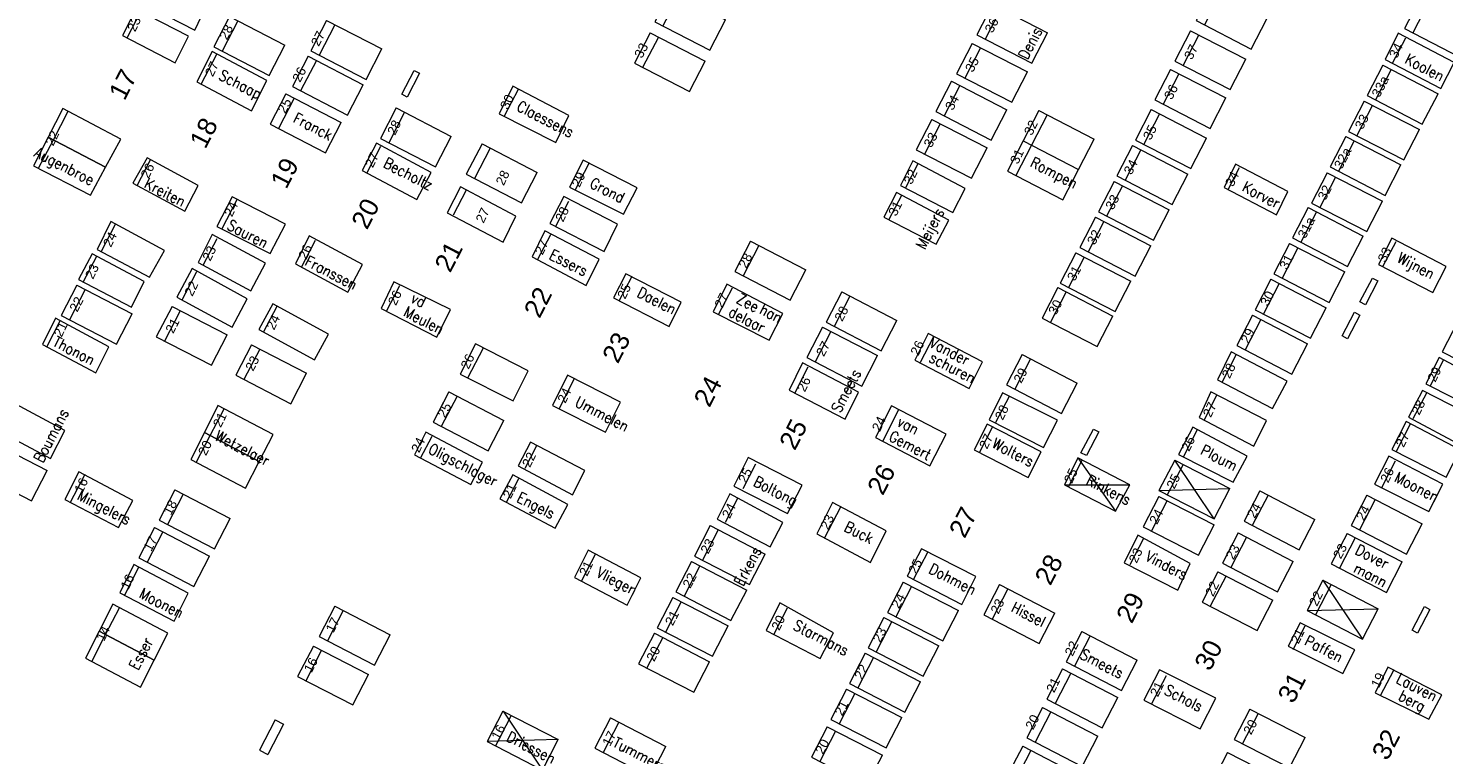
# Model space of a CAD drawing. Header units: metres. Extents: x 200982 to 204048, y 317766 to 321161.
# Tile 10 of 20: x 202278 to 202323, y 319720 to 319744. Entities that reach past the tile are written whole.
import ezdxf

# ---------------------------------------------------------------- set-up
doc = ezdxf.new("R2010")
doc.units = ezdxf.units.M
doc.header["$MEASUREMENT"] = 0
for name, color, linetype, lineweight in [('Bestaande graven', 150, 'Continuous', 13), ('Familiegraven', 140, 'Continuous', 13), ('Geruimd graf', 234, 'Continuous', 13), ('Monumenten', 204, 'Continuous', 13), ('Namen burgelijke stand', 7, 'Continuous', 13), ('Nummers burgelijke stand', 7, 'Continuous', 13), ('Uit te geven graven', 12, 'Continuous', 13), ('Verwijderde graven', 1, 'Continuous', 13)]:
    doc.layers.add(name, color=color, linetype=linetype, lineweight=lineweight)
doc.styles.add('Style-arial', font='arial.shx')
doc.styles.add('Style-simplex', font='simplex.shx')

# ---------------------------------------------------------------- blocks, each defined once
blk = doc.blocks.new('*U41')
at = {"layer": 'Bestaande graven', "linetype": 'Continuous'}
for p, q in [((-0.989, 0.569), (-1.009, -0.531)), ((1.01, 0.532), (-0.989, 0.569)), ((0.69, -0.563), (0.709, 0.537)), ((0.989, -0.568), (1.01, 0.532)), ((0.989, -0.568), (-1.009, -0.531))]:
    blk.add_line(p, q, dxfattribs=at)
blk = doc.blocks.new('*U43')
at = {"layer": 'Uit te geven graven', "linetype": 'Continuous'}
for p, q in [((-0.989, 0.569), (-1.01, -0.531)), ((1.01, 0.531), (-0.989, 0.569)), ((0.69, -0.563), (0.711, 0.537)), ((0.991, -0.569), (1.01, 0.531)), ((0.991, -0.569), (-1.01, -0.531))]:
    blk.add_line(p, q, dxfattribs=at)
blk = doc.blocks.new('*U45')
at = {"layer": 'Bestaande graven', "linetype": 'Continuous'}
for p, q in [((-0.99, 0.569), (-1.01, -0.53)), ((1.01, 0.533), (-0.99, 0.569)), ((0.688, -0.563), (0.709, 0.537)), ((0.988, -0.567), (1.01, 0.533)), ((0.988, -0.567), (-1.01, -0.53))]:
    blk.add_line(p, q, dxfattribs=at)
blk = doc.blocks.new('*U46')
at = {"layer": 'Verwijderde graven', "linetype": 'Continuous'}
for p, q in [((-0.989, 0.569), (-1.01, -0.53)), ((1.011, 0.53), (-0.989, 0.569)), ((0.691, -0.564), (0.711, 0.537)), ((0.99, -0.57), (1.011, 0.53)), ((0.99, -0.57), (-1.01, -0.53))]:
    blk.add_line(p, q, dxfattribs=at)
blk = doc.blocks.new('*U47')
at = {"layer": 'Uit te geven graven', "linetype": 'Continuous'}
for p, q in [((-0.989, 0.569), (-1.009, -0.531)), ((1.011, 0.532), (-0.989, 0.569)), ((0.692, -0.563), (0.711, 0.537)), ((0.991, -0.568), (1.011, 0.532)), ((0.991, -0.568), (-1.009, -0.531))]:
    blk.add_line(p, q, dxfattribs=at)
blk = doc.blocks.new('*U48')
at = {"layer": 'Uit te geven graven', "linetype": 'Continuous'}
for p, q in [((-0.99, 0.569), (-1.01, -0.531)), ((1.01, 0.532), (-0.99, 0.569)), ((0.689, -0.562), (0.709, 0.537)), ((0.988, -0.568), (1.01, 0.532)), ((0.988, -0.568), (-1.01, -0.531))]:
    blk.add_line(p, q, dxfattribs=at)
blk = doc.blocks.new('*U49')
at = {"layer": 'Uit te geven graven', "linetype": 'Continuous'}
for p, q in [((-0.99, 0.569), (-1.01, -0.531)), ((1.01, 0.532), (-0.99, 0.569)), ((0.689, -0.563), (0.711, 0.537)), ((0.99, -0.569), (1.01, 0.532)), ((0.99, -0.569), (-1.01, -0.531))]:
    blk.add_line(p, q, dxfattribs=at)
blk = doc.blocks.new('*U50')
at = {"layer": 'Uit te geven graven', "linetype": 'Continuous'}
for p, q in [((-0.989, 0.569), (-1.01, -0.531)), ((1.011, 0.531), (-0.989, 0.569)), ((0.689, -0.563), (0.711, 0.537)), ((0.99, -0.569), (1.011, 0.531)), ((0.99, -0.569), (-1.01, -0.531))]:
    blk.add_line(p, q, dxfattribs=at)
blk = doc.blocks.new('*U54')
at = {"layer": 'Uit te geven graven', "linetype": 'Continuous'}
for p, q in [((-0.99, 0.57), (-1.01, -0.531)), ((1.01, 0.532), (-0.99, 0.57)), ((0.689, -0.562), (0.709, 0.537)), ((0.989, -0.568), (1.01, 0.532)), ((0.989, -0.568), (-1.01, -0.531))]:
    blk.add_line(p, q, dxfattribs=at)
blk = doc.blocks.new('*U55')
at = {"layer": 'Uit te geven graven', "linetype": 'Continuous'}
for p, q in [((-0.99, 0.57), (-1.011, -0.53)), ((1.01, 0.531), (-0.99, 0.57)), ((0.689, -0.563), (0.71, 0.536)), ((0.988, -0.568), (1.01, 0.531)), ((0.988, -0.568), (-1.011, -0.53))]:
    blk.add_line(p, q, dxfattribs=at)
blk = doc.blocks.new('*U56')
at = {"layer": 'Uit te geven graven', "linetype": 'Continuous'}
for p, q in [((-0.989, 0.569), (-1.01, -0.53)), ((1.011, 0.531), (-0.989, 0.569)), ((0.691, -0.562), (0.712, 0.537)), ((0.992, -0.568), (1.011, 0.531)), ((0.992, -0.568), (-1.01, -0.53))]:
    blk.add_line(p, q, dxfattribs=at)
blk = doc.blocks.new('*U57')
at = {"layer": 'Uit te geven graven', "linetype": 'Continuous'}
for p, q in [((-0.989, 0.568), (-1.01, -0.532)), ((1.011, 0.531), (-0.989, 0.568)), ((0.69, -0.563), (0.711, 0.536)), ((0.99, -0.569), (1.011, 0.531)), ((0.99, -0.569), (-1.01, -0.532))]:
    blk.add_line(p, q, dxfattribs=at)
blk = doc.blocks.new('*U58')
at = {"layer": 'Uit te geven graven', "linetype": 'Continuous'}
for p, q in [((-0.989, 0.568), (-1.01, -0.532)), ((1.01, 0.531), (-0.989, 0.568)), ((0.689, -0.563), (0.711, 0.535)), ((0.99, -0.57), (1.01, 0.531)), ((0.99, -0.57), (-1.01, -0.532))]:
    blk.add_line(p, q, dxfattribs=at)
blk = doc.blocks.new('*U59')
at = {"layer": 'Verwijderde graven', "linetype": 'Continuous'}
for p, q in [((-0.989, 0.569), (-1.01, -0.531)), ((1.01, 0.531), (-0.989, 0.569)), ((0.689, -0.563), (0.709, 0.537)), ((0.989, -0.569), (1.01, 0.531)), ((0.989, -0.569), (-1.01, -0.531))]:
    blk.add_line(p, q, dxfattribs=at)
blk = doc.blocks.new('*U61')
at = {"layer": 'Uit te geven graven', "linetype": 'Continuous'}
for p, q in [((-0.989, 0.568), (-1.011, -0.532)), ((1.01, 0.53), (-0.989, 0.568)), ((0.689, -0.564), (0.71, 0.536)), ((0.989, -0.569), (1.01, 0.53)), ((0.989, -0.569), (-1.011, -0.532))]:
    blk.add_line(p, q, dxfattribs=at)
blk = doc.blocks.new('*U62')
at = {"layer": 'Uit te geven graven', "linetype": 'Continuous'}
for p, q in [((-0.989, 0.569), (-1.01, -0.531)), ((1.011, 0.531), (-0.989, 0.569)), ((0.69, -0.563), (0.711, 0.537)), ((0.99, -0.569), (1.011, 0.531)), ((0.99, -0.569), (-1.01, -0.531))]:
    blk.add_line(p, q, dxfattribs=at)
blk = doc.blocks.new('*U71')
at = {"layer": 'Uit te geven graven', "linetype": 'Continuous'}
for p, q in [((-0.991, 0.568), (-1.011, -0.532)), ((1.01, 0.53), (-0.991, 0.568)), ((0.689, -0.564), (0.709, 0.535)), ((0.989, -0.569), (1.01, 0.53)), ((0.989, -0.569), (-1.011, -0.532))]:
    blk.add_line(p, q, dxfattribs=at)
blk = doc.blocks.new('*U86')
at = {"layer": 'Uit te geven graven', "linetype": 'Continuous'}
for p, q in [((-0.99, 0.569), (-1.01, -0.532)), ((1.01, 0.53), (-0.99, 0.569)), ((0.69, -0.564), (0.71, 0.536)), ((0.989, -0.569), (1.01, 0.53)), ((0.989, -0.569), (-1.01, -0.532))]:
    blk.add_line(p, q, dxfattribs=at)
blk = doc.blocks.new('*U87')
at = {"layer": 'Uit te geven graven', "linetype": 'Continuous'}
for p, q in [((-0.99, 0.57), (-1.01, -0.531)), ((1.01, 0.53), (-0.99, 0.57)), ((0.688, -0.563), (0.709, 0.537)), ((0.988, -0.567), (1.01, 0.53)), ((0.988, -0.567), (-1.01, -0.531))]:
    blk.add_line(p, q, dxfattribs=at)
blk = doc.blocks.new('*U90')
at = {"layer": 'Uit te geven graven', "linetype": 'Continuous'}
for p, q in [((-0.989, 0.569), (-1.01, -0.53)), ((1.01, 0.532), (-0.989, 0.569)), ((0.69, -0.562), (0.709, 0.537)), ((0.99, -0.567), (1.01, 0.532)), ((0.99, -0.567), (-1.01, -0.53))]:
    blk.add_line(p, q, dxfattribs=at)
blk = doc.blocks.new('*U91')
at = {"layer": 'Uit te geven graven', "linetype": 'Continuous'}
for p, q in [((-0.99, 0.569), (-1.009, -0.531)), ((1.01, 0.531), (-0.99, 0.569)), ((0.69, -0.564), (0.71, 0.536)), ((0.99, -0.569), (1.01, 0.531)), ((0.99, -0.569), (-1.009, -0.531))]:
    blk.add_line(p, q, dxfattribs=at)
blk = doc.blocks.new('*U92')
at = {"layer": 'Uit te geven graven', "linetype": 'Continuous'}
for p, q in [((-0.989, 0.569), (-1.01, -0.53)), ((1.01, 0.532), (-0.989, 0.569)), ((0.689, -0.563), (0.709, 0.537)), ((0.988, -0.567), (1.01, 0.532)), ((0.988, -0.567), (-1.01, -0.53))]:
    blk.add_line(p, q, dxfattribs=at)
blk = doc.blocks.new('*U93')
at = {"layer": 'Uit te geven graven', "linetype": 'Continuous'}
for p, q in [((-0.989, 0.568), (-1.01, -0.532)), ((1.01, 0.531), (-0.989, 0.568)), ((0.691, -0.564), (0.711, 0.536)), ((0.991, -0.568), (1.01, 0.531)), ((0.991, -0.568), (-1.01, -0.532))]:
    blk.add_line(p, q, dxfattribs=at)
blk = doc.blocks.new('*U94')
at = {"layer": 'Uit te geven graven', "linetype": 'Continuous'}
for p, q in [((-0.989, 0.569), (-1.01, -0.531)), ((1.011, 0.531), (-0.989, 0.569)), ((0.689, -0.562), (0.71, 0.538)), ((0.99, -0.569), (1.011, 0.531)), ((0.99, -0.569), (-1.01, -0.531))]:
    blk.add_line(p, q, dxfattribs=at)
blk = doc.blocks.new('*U95')
at = {"layer": 'Uit te geven graven', "linetype": 'Continuous'}
for p, q in [((-0.99, 0.569), (-1.01, -0.532)), ((1.01, 0.531), (-0.99, 0.569)), ((0.689, -0.563), (0.709, 0.537)), ((0.989, -0.568), (1.01, 0.531)), ((0.989, -0.568), (-1.01, -0.532))]:
    blk.add_line(p, q, dxfattribs=at)
blk = doc.blocks.new('*U98')
at = {"layer": 'Bestaande graven', "linetype": 'Continuous'}
for p, q in [((-0.99, 0.569), (-1.01, -0.532)), ((1.01, 0.532), (-0.99, 0.569)), ((0.689, -0.562), (0.71, 0.538)), ((0.99, -0.569), (1.01, 0.532)), ((0.99, -0.569), (-1.01, -0.532))]:
    blk.add_line(p, q, dxfattribs=at)
blk = doc.blocks.new('*U101')
at = {"layer": 'Bestaande graven', "linetype": 'Continuous'}
for p, q in [((-0.988, 0.567), (-1.01, -0.533)), ((1.01, 0.531), (-0.988, 0.567)), ((0.69, -0.564), (0.71, 0.536)), ((0.99, -0.57), (1.01, 0.531)), ((0.99, -0.57), (-1.01, -0.533))]:
    blk.add_line(p, q, dxfattribs=at)
blk = doc.blocks.new('*U149')
at = {"layer": 'Uit te geven graven', "linetype": 'Continuous'}
for p, q in [((-0.99, 0.57), (-1.01, -0.531)), ((1.01, 0.532), (-0.99, 0.57)), ((0.689, -0.563), (0.71, 0.536)), ((0.989, -0.568), (1.01, 0.532)), ((0.989, -0.568), (-1.01, -0.531))]:
    blk.add_line(p, q, dxfattribs=at)
blk = doc.blocks.new('*U182')
at = {"layer": 'Uit te geven graven', "linetype": 'Continuous'}
for p, q in [((-0.99, 0.569), (-1.01, -0.531)), ((1.011, 0.531), (-0.99, 0.569)), ((0.69, -0.563), (0.711, 0.537)), ((0.99, -0.569), (1.011, 0.531)), ((0.99, -0.569), (-1.01, -0.531))]:
    blk.add_line(p, q, dxfattribs=at)
blk = doc.blocks.new('*U183')
at = {"layer": 'Verwijderde graven', "linetype": 'Continuous'}
for p, q in [((-0.99, 0.57), (-1.01, -0.531)), ((1.011, 0.53), (-0.99, 0.57)), ((0.689, -0.563), (0.71, 0.536)), ((0.989, -0.57), (1.011, 0.53)), ((0.989, -0.57), (-1.01, -0.531))]:
    blk.add_line(p, q, dxfattribs=at)
blk = doc.blocks.new('*U184')
at = {"layer": 'Uit te geven graven', "linetype": 'Continuous'}
for p, q in [((-0.99, 0.57), (-1.01, -0.531)), ((1.011, 0.531), (-0.99, 0.57)), ((0.69, -0.563), (0.71, 0.538)), ((0.99, -0.569), (1.011, 0.531)), ((0.99, -0.569), (-1.01, -0.531))]:
    blk.add_line(p, q, dxfattribs=at)
blk = doc.blocks.new('*U185')
at = {"layer": 'Uit te geven graven', "linetype": 'Continuous'}
for p, q in [((-0.989, 0.569), (-1.01, -0.53)), ((1.011, 0.531), (-0.989, 0.569)), ((0.691, -0.562), (0.712, 0.537)), ((0.991, -0.568), (1.011, 0.531)), ((0.991, -0.568), (-1.01, -0.53))]:
    blk.add_line(p, q, dxfattribs=at)
blk = doc.blocks.new('*U186')
at = {"layer": 'Uit te geven graven', "linetype": 'Continuous'}
for p, q in [((-0.99, 0.569), (-1.01, -0.531)), ((1.01, 0.53), (-0.99, 0.569)), ((0.689, -0.563), (0.709, 0.537)), ((0.989, -0.569), (1.01, 0.53)), ((0.989, -0.569), (-1.01, -0.531))]:
    blk.add_line(p, q, dxfattribs=at)
blk = doc.blocks.new('*U189')
at = {"layer": 'Uit te geven graven', "linetype": 'Continuous'}
for p, q in [((-0.99, 0.569), (-1.01, -0.53)), ((1.011, 0.532), (-0.99, 0.569)), ((0.69, -0.563), (0.711, 0.537)), ((0.99, -0.569), (1.011, 0.532)), ((0.99, -0.569), (-1.01, -0.53))]:
    blk.add_line(p, q, dxfattribs=at)
blk = doc.blocks.new('*U190')
at = {"layer": 'Verwijderde graven', "linetype": 'Continuous'}
for p, q in [((-0.989, 0.569), (-1.01, -0.53)), ((1.01, 0.532), (-0.989, 0.569)), ((0.69, -0.563), (0.71, 0.538)), ((0.99, -0.567), (1.01, 0.532)), ((0.99, -0.567), (-1.01, -0.53))]:
    blk.add_line(p, q, dxfattribs=at)
blk = doc.blocks.new('*U191')
at = {"layer": 'Familiegraven', "linetype": 'Continuous'}
for p, q in [((-0.989, 0.569), (-1.01, -0.531)), ((1.01, 0.531), (-0.989, 0.569)), ((0.689, -0.563), (0.709, 0.537)), ((0.989, -0.569), (1.01, 0.531)), ((0.989, -0.569), (-1.01, -0.531))]:
    blk.add_line(p, q, dxfattribs=at)
blk = doc.blocks.new('*U44')
at = {"layer": 'Uit te geven graven', "linetype": 'Continuous'}
for p, q in [((-0.989, 0.57), (-1.01, -0.53)), ((1.01, 0.532), (-0.989, 0.57)), ((0.689, -0.563), (0.711, 0.537)), ((0.989, -0.569), (1.01, 0.532)), ((0.989, -0.569), (-1.01, -0.53))]:
    blk.add_line(p, q, dxfattribs=at)
blk = doc.blocks.new('*U192')
at = {"layer": 'Bestaande graven', "linetype": 'Continuous'}
for p, q in [((-0.0636, 0.0948), (-0.1141, -0.0028)), ((-0.0636, 0.0948), (0.1141, 0.003)), ((-0.0369, 0.081), (-0.0875, -0.0166)), ((0.0636, -0.0947), (0.1141, 0.003)), ((-0.1141, -0.0028), (0.0636, -0.0947))]:
    blk.add_line(p, q, dxfattribs=at)

msp = doc.modelspace()

# ---------------------------------------------------------------- linework, layer by layer
at = {"layer": 'Bestaande graven', "linetype": 'Continuous'}
for p, q in [((202280.737, 319743.556), (202281.176, 319744.404)), ((202321.461, 319742.743), (202321.883, 319743.558)), ((202283.118, 319742.063), (202283.619, 319743.035)), ((202292.883, 319741.045), (202293.329, 319741.906)), ((202288.451, 319739.205), (202288.901, 319740.076)), ((202281.056, 319738.803), (202281.484, 319739.633)), ((202295.155, 319738.659), (202295.603, 319739.523)), ((202305.793, 319738.744), (202306.191, 319739.516)), ((202316.173, 319738.672), (202316.54, 319739.381)), ((202283.787, 319737.402), (202284.28, 319738.354)), ((202291.235, 319737.856), (202291.652, 319738.665)), ((202305.262, 319737.718), (202305.663, 319738.494)), ((202286.357, 319736.195), (202286.795, 319737.042)), ((202293.945, 319736.416), (202294.366, 319737.229)), ((202321.152, 319736.193), (202321.572, 319737.005)), ((202279.324, 319735.694), (202279.755, 319736.528)), ((202282.509, 319735.121), (202282.983, 319736.04)), ((202296.574, 319735.097), (202296.973, 319735.868)), ((202301.835, 319734.681), (202300.036, 319735.627)), ((202289.085, 319734.763), (202289.509, 319735.583)), ((202299.769, 319734.65), (202300.213, 319735.507)), ((202285.137, 319734.102), (202285.561, 319734.921)), ((202278.149, 319733.615), (202278.582, 319734.451)), ((202301.403, 319733.828), (202301.835, 319734.681)), ((202323.563, 319734.432), (202323.058, 319733.454)), ((202291.702, 319732.609), (202292.203, 319733.577)), ((202323.058, 319733.454), (202324.834, 319732.536)), ((202302.22, 319732.123), (202302.656, 319732.967)), ((202294.635, 319731.619), (202295.136, 319732.587)), ((202308.697, 319731.187), (202309.13, 319732.024)), ((202315.395, 319731.256), (202315.807, 319732.052)), ((202322.128, 319731.3), (202322.56, 319732.134)), ((202305.051, 319730.577), (202305.576, 319731.59)), ((202321.587, 319730.253), (202322.041, 319731.13)), ((202290.182, 319730.032), (202290.547, 319730.738)), ((202308.165, 319730.207), (202308.589, 319731.027)), ((202314.73, 319730.07), (202315.184, 319730.948)), ((202293.546, 319729.711), (202293.922, 319730.44)), ((202300.556, 319729.053), (202300.967, 319729.848)), ((202311.027, 319729.106), (202311.473, 319729.967)), ((202278.915, 319728.606), (202279.384, 319729.516)), ((202292.943, 319728.61), (202293.339, 319729.378)), ((202317.186, 319728.974), (202316.68, 319727.997)), ((202317.453, 319728.837), (202316.947, 319727.86)), ((202317.186, 319728.974), (202318.963, 319728.057)), ((202303.182, 319727.456), (202303.7, 319728.457)), ((202316.68, 319727.997), (202318.458, 319727.079)), ((202318.458, 319727.079), (202318.963, 319728.057)), ((202299.494, 319727.855), (202298.99, 319726.877)), ((202299.76, 319727.717), (202299.256, 319726.74)), ((202299.494, 319727.855), (202301.271, 319726.936)), ((202313.013, 319726.603), (202313.452, 319727.449)), ((202316.49, 319727.623), (202315.985, 319726.646)), ((202316.756, 319727.485), (202316.251, 319726.508)), ((202316.49, 319727.623), (202318.266, 319726.704)), ((202295.357, 319726.072), (202295.816, 319726.96)), ((202306.057, 319726.141), (202306.504, 319727.006)), ((202280.647, 319725.608), (202281.116, 319726.518)), ((202298.99, 319726.877), (202300.766, 319725.959)), ((202300.766, 319725.959), (202301.271, 319726.936)), ((202315.985, 319726.646), (202317.761, 319725.727)), ((202317.761, 319725.727), (202318.266, 319726.704)), ((202315.834, 319726.373), (202315.328, 319725.395)), ((202316.101, 319726.235), (202315.595, 319725.258)), ((202315.834, 319726.373), (202317.61, 319725.455)), ((202301.544, 319724.354), (202301.988, 319725.214)), ((202315.328, 319725.395), (202317.105, 319724.477)), ((202317.105, 319724.477), (202317.61, 319725.455)), ((202318.257, 319723.868), (202318.648, 319724.625)), ((202313.717, 319722.131), (202314.182, 319723.032)), ((202321.075, 319722.384), (202321.499, 319723.202)), ((202316.867, 319721.951), (202316.362, 319720.974)), ((202316.867, 319721.951), (202318.643, 319721.032)), ((202317.134, 319721.812), (202316.629, 319720.837)), ((202318.139, 319720.056), (202318.643, 319721.032)), ((202316.362, 319720.974), (202318.139, 319720.056)), ((202316.15, 319720.555), (202315.645, 319719.577)), ((202316.15, 319720.555), (202317.928, 319719.637))]:
    msp.add_line(p, q, dxfattribs=at)
at = {"layer": 'Bestaande graven', "linetype": 'Continuous', "flags": 128}
for points in [[(202281.151, 319744.711), (202282.909, 319743.802), (202283.33, 319744.689), (202281.576, 319745.574)], [(202280.588, 319743.633), (202282.285, 319742.756), (202282.708, 319743.612), (202281.015, 319744.486)], [(202321.226, 319742.858), (202323.015, 319741.927), (202323.447, 319742.764), (202321.638, 319743.706)], [(202282.976, 319742.138), (202284.741, 319741.208), (202285.229, 319742.189), (202283.467, 319743.116)], [(202292.706, 319741.113), (202294.529, 319740.186), (202294.951, 319741.063), (202293.145, 319742.001)], [(202288.298, 319739.286), (202290.056, 319738.358), (202290.517, 319739.228), (202288.757, 319740.169)], [(202280.922, 319738.875), (202282.59, 319737.975), (202283.022, 319738.804), (202281.378, 319739.692)], [(202294.974, 319738.749), (202296.709, 319737.882), (202297.146, 319738.733), (202295.416, 319739.618)], [(202305.62, 319738.806), (202307.305, 319737.94), (202307.706, 319738.711), (202306.026, 319739.603)], [(202316.04, 319738.743), (202317.725, 319737.859), (202318.089, 319738.608), (202316.403, 319739.489)], [(202283.624, 319737.485), (202285.34, 319736.611), (202285.836, 319737.557), (202284.116, 319738.438)], [(202291.033, 319737.923), (202292.835, 319736.986), (202293.248, 319737.816), (202291.465, 319738.765)], [(202305.092, 319737.784), (202306.777, 319736.919), (202307.178, 319737.688), (202305.498, 319738.583)], [(202286.15, 319736.28), (202287.841, 319735.376), (202288.313, 319736.265), (202286.596, 319737.184)], [(202293.766, 319736.507), (202295.513, 319735.587), (202295.927, 319736.429), (202294.183, 319737.342)], [(202321.009, 319736.267), (202322.754, 319735.36), (202323.182, 319736.197), (202321.435, 319737.105)], [(202279.168, 319735.775), (202280.872, 319734.886), (202281.279, 319735.711), (202279.605, 319736.608)], [(202282.339, 319735.213), (202284.114, 319734.248), (202284.594, 319735.159), (202282.83, 319736.128)], [(202288.911, 319734.845), (202290.702, 319733.925), (202291.142, 319734.818), (202289.319, 319735.709)], [(202296.39, 319735.193), (202298.177, 319734.261), (202298.571, 319735.051), (202296.789, 319735.963)], [(202299.593, 319734.739), (202301.403, 319733.828), (202301.835, 319734.681), (202300.04, 319735.625)], [(202284.969, 319734.169), (202286.762, 319733.196), (202287.212, 319734.024), (202285.421, 319734.997)], [(202278.013, 319733.687), (202279.73, 319732.775), (202280.15, 319733.608), (202278.429, 319734.533)], [(202291.454, 319732.736), (202293.164, 319731.87), (202293.647, 319732.839), (202291.942, 319733.713)], [(202302.043, 319732.214), (202303.848, 319731.282), (202304.275, 319732.148), (202302.473, 319733.094)], [(202294.425, 319731.726), (202296.135, 319730.86), (202296.618, 319731.829), (202294.913, 319732.703)], [(202308.48, 319731.266), (202310.227, 319730.373), (202310.673, 319731.249), (202308.909, 319732.136)], [(202315.242, 319731.335), (202316.991, 319730.415), (202317.401, 319731.245), (202315.611, 319732.164)], [(202321.977, 319731.344), (202323.702, 319730.427), (202324.157, 319731.316), (202322.421, 319732.21)], [(202304.82, 319730.697), (202306.567, 319729.785), (202307.096, 319730.8), (202305.337, 319731.714)], [(202307.999, 319730.292), (202309.733, 319729.405), (202310.153, 319730.229), (202308.409, 319731.123)], [(202321.442, 319730.302), (202323.183, 319729.418), (202323.633, 319730.296), (202321.904, 319731.203)], [(202289.981, 319730.136), (202291.802, 319729.182), (202292.17, 319729.9), (202290.352, 319730.863)], [(202314.572, 319730.15), (202316.332, 319729.258), (202316.779, 319730.092), (202315.036, 319731.021)], [(202293.322, 319729.782), (202295.071, 319728.843), (202295.465, 319729.626), (202293.72, 319730.545)], [(202300.259, 319729.13), (202301.99, 319728.247), (202302.459, 319729.157), (202300.72, 319730.049)], [(202310.898, 319729.165), (202312.547, 319728.317), (202313.003, 319729.167), (202311.335, 319730.039)], [(202278.732, 319728.702), (202280.457, 319727.791), (202280.923, 319728.666), (202279.185, 319729.591)], [(202292.731, 319728.722), (202294.508, 319727.777), (202294.918, 319728.533), (202293.148, 319729.491)], [(202302.927, 319727.591), (202304.655, 319726.665), (202305.161, 319727.689), (202303.432, 319728.598)], [(202312.818, 319726.661), (202314.545, 319725.775), (202314.945, 319726.632), (202313.268, 319727.55)], [(202295.135, 319726.19), (202296.827, 319725.299), (202297.272, 319726.175), (202295.574, 319727.062)], [(202305.843, 319726.227), (202307.602, 319725.317), (202308.045, 319726.217), (202306.3, 319727.11)], [(202280.496, 319725.69), (202282.248, 319724.781), (202282.7, 319725.682), (202280.946, 319726.605)], [(202301.299, 319724.48), (202303.043, 319723.578), (202303.467, 319724.405), (202301.745, 319725.369)], [(202318.102, 319723.976), (202319.859, 319723.091), (202320.25, 319723.857), (202318.488, 319724.726)], [(202313.46, 319722.24), (202315.272, 319721.312), (202315.769, 319722.305), (202313.96, 319723.209)], [(202320.899, 319722.475), (202322.627, 319721.623), (202323.044, 319722.404), (202321.314, 319723.297)]]:
    msp.add_lwpolyline(points, close=True, dxfattribs=at)
at = {"layer": 'Familiegraven', "linetype": 'Continuous'}
for p, q in [((202280.044, 319724.347), (202280.492, 319725.213)), ((202279.596, 319723.481), (202280.044, 319724.347))]:
    msp.add_line(p, q, dxfattribs=at)
at = {"layer": 'Familiegraven', "linetype": 'Continuous', "flags": 128}
for points in [[(202279.834, 319724.457), (202281.608, 319723.528), (202282.05, 319724.396), (202280.273, 319725.328)], [(202279.395, 319723.586), (202281.166, 319722.66), (202281.608, 319723.528), (202279.834, 319724.457)]]:
    msp.add_lwpolyline(points, close=True, dxfattribs=at)
at = {"layer": 'Geruimd graf'}
for p, q in [((202311.335, 319730.039), (202312.547, 319728.317)), ((202315.721, 319728.07), (202314.45, 319729.964)), ((202310.898, 319729.165), (202313.003, 319729.167)), ((202313.944, 319728.987), (202316.225, 319729.047)), ((202319.217, 319726.099), (202320.488, 319724.204)), ((202318.712, 319725.122), (202320.993, 319725.182)), ((202292.832, 319721.884), (202294.104, 319719.988)), ((202294.609, 319720.966), (202292.327, 319720.906))]:
    msp.add_line(p, q, dxfattribs=at)
at = {"layer": 'Monumenten', "linetype": 'Continuous', "lineweight": 0}
for p, q in [((202285.501, 319721.605), (202284.996, 319720.627)), ((202285.501, 319721.605), (202285.767, 319721.468)), ((202285.767, 319721.468), (202285.263, 319720.489)), ((202284.996, 319720.627), (202285.263, 319720.489))]:
    msp.add_line(p, q, dxfattribs=at)
at = {"layer": 'Monumenten', "linetype": 'Continuous', "lineweight": 0, "flags": 128}
for points in [[(202290.144, 319742.417), (202289.749, 319741.651), (202289.571, 319741.742), (202289.972, 319742.507)], [(202320.985, 319735.733), (202320.588, 319734.967), (202320.412, 319735.059), (202320.812, 319735.824)], [(202320.408, 319734.635), (202320.012, 319733.869), (202319.835, 319733.962), (202320.237, 319734.725)], [(202312.006, 319730.875), (202311.61, 319730.11), (202311.433, 319730.2), (202311.835, 319730.965)], [(202322.664, 319725.161), (202322.268, 319724.395), (202322.09, 319724.486), (202322.492, 319725.251)]]:
    msp.add_lwpolyline(points, close=True, dxfattribs=at)
at = {"layer": 'Uit te geven graven', "linetype": 'Continuous'}
for p, q in [((202321.147, 319742.68), (202320.641, 319741.703)), ((202321.413, 319742.542), (202320.907, 319741.565)), ((202321.147, 319742.68), (202322.924, 319741.761)), ((202320.55, 319741.525), (202320.045, 319740.548)), ((202320.55, 319741.525), (202322.326, 319740.607)), ((202320.641, 319741.703), (202322.418, 319740.784)), ((202322.418, 319740.784), (202322.924, 319741.761)), ((202320.816, 319741.388), (202320.311, 319740.41)), ((202320.045, 319740.548), (202321.822, 319739.629)), ((202321.822, 319739.629), (202322.326, 319740.607)), ((202319.355, 319739.215), (202318.85, 319738.238)), ((202319.622, 319739.078), (202319.118, 319738.1)), ((202319.355, 319739.215), (202321.132, 319738.297)), ((202318.742, 319738.094), (202318.237, 319737.117)), ((202319.009, 319737.957), (202318.504, 319736.98)), ((202318.742, 319738.094), (202320.519, 319737.176)), ((202318.85, 319738.238), (202320.628, 319737.32)), ((202320.628, 319737.32), (202321.132, 319738.297)), ((202318.237, 319737.117), (202320.013, 319736.199)), ((202320.013, 319736.199), (202320.519, 319737.176)), ((202318.145, 319736.939), (202317.64, 319735.963)), ((202318.412, 319736.802), (202317.907, 319735.825)), ((202318.145, 319736.939), (202319.922, 319736.021)), ((202317.548, 319735.785), (202317.043, 319734.807)), ((202317.814, 319735.647), (202317.309, 319734.669)), ((202317.548, 319735.785), (202319.325, 319734.866)), ((202317.64, 319735.963), (202319.417, 319735.044)), ((202319.417, 319735.044), (202319.922, 319736.021)), ((202317.043, 319734.807), (202318.82, 319733.889)), ((202318.82, 319733.889), (202319.325, 319734.866)), ((202316.951, 319734.63), (202316.446, 319733.652)), ((202317.217, 319734.492), (202316.712, 319733.515)), ((202316.951, 319734.63), (202318.728, 319733.711)), ((202315.974, 319732.475), (202316.431, 319733.357)), ((202316.446, 319733.652), (202318.223, 319732.734)), ((202318.223, 319732.734), (202318.728, 319733.711)), ((202298.898, 319726.7), (202298.393, 319725.723)), ((202299.165, 319726.562), (202298.659, 319725.584)), ((202298.898, 319726.7), (202300.674, 319725.782)), ((202298.393, 319725.723), (202300.169, 319724.804)), ((202300.169, 319724.804), (202300.674, 319725.782)), ((202298.3, 319725.546), (202297.795, 319724.568)), ((202298.567, 319725.407), (202298.062, 319724.431)), ((202298.3, 319725.546), (202300.076, 319724.626)), ((202305.085, 319724.903), (202304.58, 319723.926)), ((202305.35, 319724.765), (202304.846, 319723.788)), ((202305.085, 319724.903), (202306.861, 319723.984)), ((202297.704, 319724.389), (202297.198, 319723.412)), ((202297.971, 319724.252), (202297.465, 319723.275)), ((202297.704, 319724.389), (202299.48, 319723.472)), ((202297.795, 319724.568), (202299.572, 319723.65)), ((202299.572, 319723.65), (202300.076, 319724.626)), ((202304.58, 319723.926), (202306.356, 319723.007)), ((202306.356, 319723.007), (202306.861, 319723.984)), ((202297.198, 319723.412), (202298.975, 319722.495)), ((202298.975, 319722.495), (202299.48, 319723.472)), ((202304.488, 319723.748), (202303.982, 319722.771)), ((202304.754, 319723.61), (202304.249, 319722.634)), ((202304.488, 319723.748), (202306.265, 319722.829)), ((202303.89, 319722.593), (202303.385, 319721.616)), ((202304.157, 319722.456), (202303.652, 319721.478)), ((202303.89, 319722.593), (202305.668, 319721.675)), ((202303.982, 319722.771), (202305.76, 319721.854)), ((202305.76, 319721.854), (202306.265, 319722.829)), ((202303.385, 319721.616), (202305.162, 319720.698)), ((202305.162, 319720.698), (202305.668, 319721.675))]:
    msp.add_line(p, q, dxfattribs=at)
at = {"layer": 'Uit te geven graven', "linetype": 'Continuous', "flags": 128}
msp.add_lwpolyline([(202315.832, 319732.55), (202317.599, 319731.623), (202318.073, 319732.511), (202316.266, 319733.456)], close=True, dxfattribs=at)
at = {"layer": 'Verwijderde graven', "linetype": 'Continuous'}
for p, q in [((202278.361, 319740.275), (202278.835, 319741.193)), ((202277.886, 319739.358), (202278.361, 319740.275)), ((202294.527, 319737.491), (202294.947, 319738.304)), ((202279.904, 319736.671), (202280.366, 319737.563)), ((202283.196, 319736.257), (202283.634, 319737.104)), ((202306.265, 319733.119), (202306.694, 319733.948)), ((202322.67, 319732.347), (202323.101, 319733.181)), ((202283.406, 319730.754), (202283.853, 319731.616)), ((202282.96, 319729.891), (202283.406, 319730.754)), ((202321.106, 319729.065), (202321.56, 319729.943)), ((202299.993, 319727.965), (202300.404, 319728.758))]:
    msp.add_line(p, q, dxfattribs=at)
at = {"layer": 'Verwijderde graven', "linetype": 'Continuous', "flags": 128}
for points in [[(202278.195, 319740.362), (202280.043, 319739.396), (202280.532, 319740.302), (202278.667, 319741.281)], [(202277.722, 319739.443), (202279.555, 319738.49), (202280.043, 319739.396), (202278.195, 319740.362)], [(202294.344, 319737.584), (202296.084, 319736.683), (202296.515, 319737.558), (202294.785, 319738.452)], [(202279.77, 319736.743), (202281.459, 319735.852), (202281.941, 319736.718), (202280.215, 319737.645)], [(202283.026, 319736.322), (202284.717, 319735.418), (202285.189, 319736.307), (202283.472, 319737.226)], [(202306.083, 319733.186), (202307.833, 319732.266), (202308.266, 319733.127), (202306.516, 319734.041)], [(202322.53, 319732.422), (202324.27, 319731.536), (202324.686, 319732.344), (202322.966, 319733.271)], [(202276.513, 319730.951), (202278.269, 319730.018), (202278.725, 319730.915), (202276.994, 319731.855)], [(202283.222, 319730.851), (202284.989, 319729.923), (202285.435, 319730.786), (202283.658, 319731.719)], [(202282.785, 319729.983), (202284.542, 319729.061), (202284.989, 319729.923), (202283.222, 319730.851)], [(202320.882, 319729.194), (202322.623, 319728.31), (202323.074, 319729.188), (202321.344, 319730.095)], [(202299.725, 319728.063), (202301.435, 319727.171), (202301.84, 319727.957), (202300.133, 319728.876)]]:
    msp.add_lwpolyline(points, close=True, dxfattribs=at)

# ---------------------------------------------------------------- block references
at = {"layer": 'Bestaande graven', "linetype": 'Continuous', "xscale": 1.000011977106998, "yscale": 1.000011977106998, "zscale": 1.000011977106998, "rotation": 153.7415956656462}
for name, p in [('*U45', (202315.085, 319729.018)), ('*U45', (202314.577, 319727.851)), ('*U41', (202321.269, 319727.889)), ('*U41', (202320.631, 319726.656)), ('*U41', (202319.853, 319725.152)), ('*U98', (202293.468, 319720.936)), ('*U98', (202296.931, 319720.719)), ('*U101', (202303.899, 319720.432))]:
    msp.add_blockref(name, p, dxfattribs=at)
at = {"layer": 'Bestaande graven', "linetype": 'Continuous', "xscale": 10, "yscale": 10, "zscale": 10}
for p in [(202306.346, 319725.091), (202309.451, 319725.011), (202312.101, 319723.498), (202311.479, 319722.295), (202310.836, 319721.052), (202310.193, 319719.809)]:
    msp.add_blockref('*U192', p, dxfattribs=at)
at = {"layer": 'Familiegraven', "linetype": 'Continuous', "xscale": 1.000011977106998, "yscale": 1.000011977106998, "zscale": 1.000011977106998, "rotation": 153.7415956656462}
for p in [(202310.717, 319740.268), (202310.211, 319739.291)]:
    msp.add_blockref('*U191', p, dxfattribs=at)
at = {"layer": 'Uit te geven graven', "linetype": 'Continuous', "xscale": 1.000011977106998, "yscale": 1.000011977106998, "zscale": 1.000011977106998, "rotation": 153.7415956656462}
for name, p in [('*U62', (202298.856, 319744.107)), ('*U149', (202316.279, 319744.142)), ('*U43', (202322.99, 319743.889)), ('*U71', (202284.668, 319743.297)), ('*U186', (202287.789, 319743.171)), ('*U61', (202298.2, 319742.773)), ('*U58', (202308.569, 319742.43)), ('*U50', (202315.598, 319742.841)), ('*U185', (202287.196, 319742.021)), ('*U49', (202314.952, 319741.593)), ('*U57', (202307.907, 319741.214)), ('*U184', (202290.028, 319740.352)), ('*U49', (202314.328, 319740.3)), ('*U56', (202307.272, 319739.984)), ('*U44', (202320.592, 319739.437)), ('*U49', (202313.73, 319739.146)), ('*U49', (202313.133, 319737.99)), ('*U49', (202312.536, 319736.835)), ('*U182', (202301.434, 319736.066)), ('*U47', (202311.903, 319735.692)), ('*U86', (202279.752, 319734.646)), ('*U55', (202304.368, 319734.436)), ('*U48', (202311.321, 319734.57)), ('*U189', (202282.816, 319733.965)), ('*U54', (202303.747, 319733.3)), ('*U93', (202285.371, 319732.729)), ('*U94', (202291.722, 319731.214)), ('*U87', (202277.02, 319729.603)), ('*U91', (202282.908, 319728.057)), ('*U92', (202282.251, 319726.849)), ('*U90', (202288.061, 319724.314)), ('*U95', (202287.364, 319723.032))]:
    msp.add_blockref(name, p, dxfattribs=at)
at = {"layer": 'Verwijderde graven', "linetype": 'Continuous', "xscale": 1.000011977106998, "yscale": 1.000011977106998, "zscale": 1.000011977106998, "rotation": 153.7415956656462}
for name, p in [('*U59', (202309.219, 319743.688)), ('*U190', (202286.482, 319740.808)), ('*U183', (202292.791, 319739.196)), ('*U46', (202310.175, 319732.416))]:
    msp.add_blockref(name, p, dxfattribs=at)

# ---------------------------------------------------------------- texts
at = {"layer": 'Namen burgelijke stand', "linetype": 'Continuous', "lineweight": 0, "style": 'Style-simplex', "width": 0.857148}
for s, rotation, p in [('Denis', 62.6642, (202309.706, 319742.832)), ('Koolen', 332.6642, (202321.817, 319742.756)), ('Schaap', 332.6642, (202283.649, 319742.238)), ('Claessens', 332.6642, (202293.236, 319741.243)), ('Franck', 332.6642, (202286.04, 319740.86)), ('Augenbroe', 332.6642, (202277.713, 319739.751)), ('Becholtz', 332.6642, (202288.947, 319739.415)), ('Rompen', 332.6642, (202309.765, 319739.434)), ('Kreiten', 332.6642, (202281.252, 319738.75)), ('Grond', 332.6642, (202295.59, 319738.765)), ('Korver', 332.6642, (202316.582, 319738.642)), ('Meijers', 62.6642, (202306.405, 319736.723)), ('Sauren', 332.6642, (202283.919, 319737.411)), ('Franssen', 332.6642, (202286.421, 319736.255)), ('Essers', 332.6642, (202294.287, 319736.462)), ('Wijnen', 332.6642, (202321.577, 319736.356)), ('vd', 332.6642, (202289.832, 319735.068)), ('Daelen', 332.6642, (202297.115, 319735.246)), ('Zee', 332.6642, (202300.317, 319735.042)), ('Meulen', 332.6642, (202289.599, 319734.619)), ('delaar', 332.6642, (202300.051, 319734.62)), ('han', 332.6642, (202301.049, 319734.698)), ('Thonon', 332.6642, (202278.31, 319733.66)), ('Vander', 332.6642, (202306.519, 319733.629)), ('schuren', 332.6642, (202306.514, 319733.149)), ('Smeets', 62.6642, (202303.684, 319731.459)), ('Ummelen', 332.6642, (202295.112, 319731.722)), ('Boumans', 62.6642, (202278.016, 319729.852)), ('van', 332.6642, (202305.48, 319731.087)), ('Wetzelaer', 332.6642, (202283.526, 319730.631)), ('Gemert', 332.6642, (202305.215, 319730.615)), ('Wolters', 332.6642, (202308.535, 319730.386)), ('Oligschlager', 332.6642, (202290.391, 319730.211)), ('Ploum', 332.6642, (202315.249, 319730.17)), ('Boltong', 332.6642, (202300.856, 319729.158)), ('Rinkens', 332.6642, (202311.563, 319729.199)), ('Moonen', 332.6642, (202321.483, 319729.294)), ('Mingelers', 332.6642, (202279.094, 319728.714)), ('Engels', 332.6642, (202293.242, 319728.644)), ('Buck', 332.6642, (202303.781, 319727.704)), ('Erkens', 62.6642, (202300.554, 319725.878)), ('Vinders', 332.6642, (202313.468, 319726.749)), ('Dover', 332.6642, (202320.226, 319726.961)), ('Vliegen', 332.6642, (202295.8, 319726.23)), ('Dohmen', 332.6642, (202306.502, 319726.346)), ('mann', 332.6642, (202320.172, 319726.37)), ('Moonen', 332.6642, (202281.085, 319725.558)), ('Hissel', 332.6642, (202309.147, 319725.109)), ('Starmans', 332.6642, (202302.14, 319724.53)), ('Paffen', 332.6642, (202318.591, 319724.031)), ('Esser', 62.6642, (202281.083, 319723.176)), ('Smeets', 332.6642, (202311.373, 319723.595)), ('Lauven', 332.6642, (202321.545, 319722.82)), ('Schols', 332.6642, (202314.081, 319722.445)), ('berg', 332.6642, (202321.614, 319722.257)), ('Driessen', 332.6642, (202292.907, 319720.944)), ('Tummers', 332.6642, (202296.33, 319720.757))]:
    msp.add_text(s, height=0.35, rotation=rotation, dxfattribs=at).set_placement(p)
at = {"layer": 'Nummers burgelijke stand', "linetype": 'Continuous', "lineweight": 0, "style": 'Style-arial'}
for s, rotation, p in [('23', 64.1061, (202280.991, 319743.73)), ('28', 62.4988, (202283.946, 319743.47)), ('36', 62.3426, (202308.583, 319743.69)), ('27', 62.4988, (202286.9, 319743.26)), ('33', 62.4988, (202297.304, 319742.877)), ('37', 62.3426, (202314.999, 319742.829)), ('34', 64.1061, (202321.602, 319742.874)), ('35', 62.3426, (202307.952, 319742.426)), ('27', 64.1061, (202283.493, 319742.284)), ('26', 62.4988, (202286.3, 319742.104)), ('36', 62.3426, (202314.354, 319741.542)), ('33a', 62.3426, (202321.034, 319741.615)), ('25', 62.4988, (202285.824, 319741.101)), ('30', 64.1061, (202292.992, 319741.225)), ('34', 62.3426, (202307.309, 319741.2)), ('33', 62.3426, (202320.495, 319740.585)), ('28', 64.1061, (202289.359, 319740.399)), ('32', 64.1061, (202309.853, 319740.393)), ('35', 62.3426, (202313.674, 319740.241)), ('22', 64.1061, (202278.357, 319740.057)), ('33', 62.3426, (202306.617, 319739.998)), ('27', 64.1061, (202288.643, 319739.354)), ('31', 64.1061, (202309.404, 319739.469)), ('32a', 62.3426, (202319.825, 319739.309)), ('26', 64.1061, (202281.425, 319739.007)), ('28', 64.1061, (202292.853, 319738.78)), ('32', 64.1061, (202305.981, 319738.813)), ('34', 62.3426, (202313.057, 319739.126)), ('29', 64.1061, (202295.293, 319738.725)), ('34', 64.1061, (202316.328, 319738.741)), ('32', 62.3426, (202319.299, 319738.303)), ('33', 62.3426, (202312.466, 319737.997)), ('24', 64.1061, (202284.11, 319737.774)), ('27', 64.1061, (202292.206, 319737.573)), ('28', 64.1061, (202294.766, 319737.608)), ('31', 64.1061, (202305.486, 319737.794)), ('31a', 62.3426, (202318.655, 319737.076)), ('24', 64.1061, (202280.215, 319736.795)), ('27', 64.1061, (202294.104, 319736.545)), ('32', 62.3426, (202311.875, 319736.868)), ('23', 64.1061, (202283.412, 319736.347)), ('26', 64.1061, (202286.5, 319736.397)), ('28', 64.1061, (202300.665, 319736.114)), ('31', 62.3426, (202318.067, 319736.072)), ('33', 64.1061, (202321.236, 319736.305)), ('23', 64.1061, (202279.637, 319735.767)), ('31', 62.3426, (202311.233, 319735.704)), ('22', 64.1061, (202282.834, 319735.212)), ('25', 64.1061, (202296.762, 319735.127)), ('22', 62.4988, (202279.128, 319734.709)), ('26', 64.1061, (202289.384, 319734.919)), ('27', 64.1061, (202299.892, 319734.829)), ('30', 62.3426, (202317.45, 319734.894)), ('28', 62.3426, (202303.748, 319734.404)), ('30', 62.3426, (202310.629, 319734.613)), ('21', 64.1061, (202278.626, 319733.904)), ('21', 62.4988, (202282.218, 319734.02)), ('24', 64.1061, (202285.465, 319734.131)), ('27', 62.3426, (202303.157, 319733.275)), ('26', 64.1061, (202306.197, 319733.302)), ('29', 62.3426, (202316.82, 319733.692)), ('26', 64.1061, (202291.724, 319732.87)), ('23', 62.4988, (202284.788, 319732.804)), ('29', 62.3426, (202309.51, 319732.417)), ('28', 64.1061, (202316.219, 319732.57)), ('29', 64.1061, (202322.838, 319732.453)), ('26', 64.1061, (202302.548, 319732.135)), ('24', 64.1061, (202294.838, 319731.773)), ('25', 62.4988, (202290.971, 319731.299)), ('28', 64.1061, (202308.915, 319731.227)), ('27', 64.1061, (202315.609, 319731.316)), ('28', 64.1061, (202322.322, 319731.391)), ('21', 64.1061, (202283.749, 319730.991)), ('24', 64.1061, (202304.958, 319730.858)), ('24', 64.1061, (202290.131, 319730.18)), ('27', 64.1061, (202308.41, 319730.297)), ('26', 64.1061, (202314.914, 319730.22)), ('27', 64.1061, (202321.817, 319730.352)), ('20', 64.1061, (202283.274, 319730.085)), ('22', 64.1061, (202293.701, 319729.706)), ('25', 64.1061, (202300.656, 319729.197)), ('25', 64.1061, (202311.137, 319729.185)), ('26', 64.1061, (202321.32, 319729.212)), ('16', 64.1061, (202279.29, 319728.879)), ('25', 64.1061, (202314.438, 319729.01)), ('21', 64.1061, (202293.078, 319728.699)), ('18', 62.4988, (202282.143, 319728.166)), ('24', 64.1061, (202300.132, 319728.062)), ('24', 62.3426, (202313.88, 319727.872)), ('24', 62.3426, (202317.026, 319728.068)), ('24', 62.3426, (202320.536, 319727.99)), ('23', 64.1061, (202303.298, 319727.701)), ('17', 62.4988, (202281.509, 319727.001)), ('23', 62.4988, (202299.436, 319726.921)), ('23', 64.1061, (202313.225, 319726.624)), ('23', 62.3426, (202316.339, 319726.738)), ('23', 62.3426, (202319.796, 319726.761)), ('21', 64.1061, (202295.537, 319726.205)), ('25', 64.1061, (202306.134, 319726.271)), ('16', 64.1061, (202280.777, 319725.774)), ('22', 62.4988, (202298.861, 319725.815)), ('22', 64.1061, (202315.687, 319725.55)), ('24', 62.4988, (202305.575, 319725.161)), ('22', 64.1061, (202319.029, 319725.236)), ('23', 64.1061, (202308.776, 319724.988)), ('17', 62.4988, (202287.373, 319724.385)), ('21', 62.4988, (202298.295, 319724.611)), ('20', 64.1061, (202301.724, 319724.457)), ('14', 64.1061, (202279.991, 319724.111)), ('23', 62.4988, (202304.975, 319724.069)), ('21', 64.1061, (202318.435, 319724.027)), ('20', 62.4988, (202297.695, 319723.455)), ('22', 64.1061, (202311.164, 319723.629)), ('16', 62.4988, (202286.671, 319723.096)), ('22', 62.4988, (202304.386, 319722.876)), ('21', 64.1061, (202310.568, 319722.453)), ('19', 64.1061, (202321.022, 319722.608)), ('21', 64.1061, (202313.909, 319722.323)), ('21', 62.4988, (202303.748, 319721.71)), ('20', 62.4988, (202309.891, 319721.258)), ('20', 62.4988, (202316.907, 319721.099)), ('16', 62.4988, (202292.706, 319720.933)), ('17', 62.4988, (202296.275, 319720.728)), ('20', 62.4988, (202303.132, 319720.469))]:
    msp.add_text(s, height=0.3, rotation=rotation, dxfattribs=at).set_placement(p)
at = {"layer": 'Nummers burgelijke stand', "linetype": 'Continuous', "lineweight": 13, "style": 'Style-arial'}
for s, p in [('17', (202280.649, 319741.508)), ('18', (202283.251, 319739.951)), ('19', (202285.856, 319738.658)), ('20', (202288.455, 319737.351)), ('21', (202291.132, 319735.969)), ('22', (202294.007, 319734.498)), ('23', (202296.528, 319733.043)), ('24', (202299.474, 319731.63)), ('25', (202302.224, 319730.247)), ('26', (202305.056, 319728.799)), ('27', (202307.689, 319727.416)), ('28', (202310.447, 319725.895)), ('29', (202313.068, 319724.672)), ('30', (202315.586, 319723.139)), ('31', (202318.267, 319722.096)), ('32', (202321.297, 319720.261))]:
    msp.add_text(s, height=0.6, rotation=62.6634, dxfattribs=at).set_placement(p)

doc.saveas('drawing.dxf')
